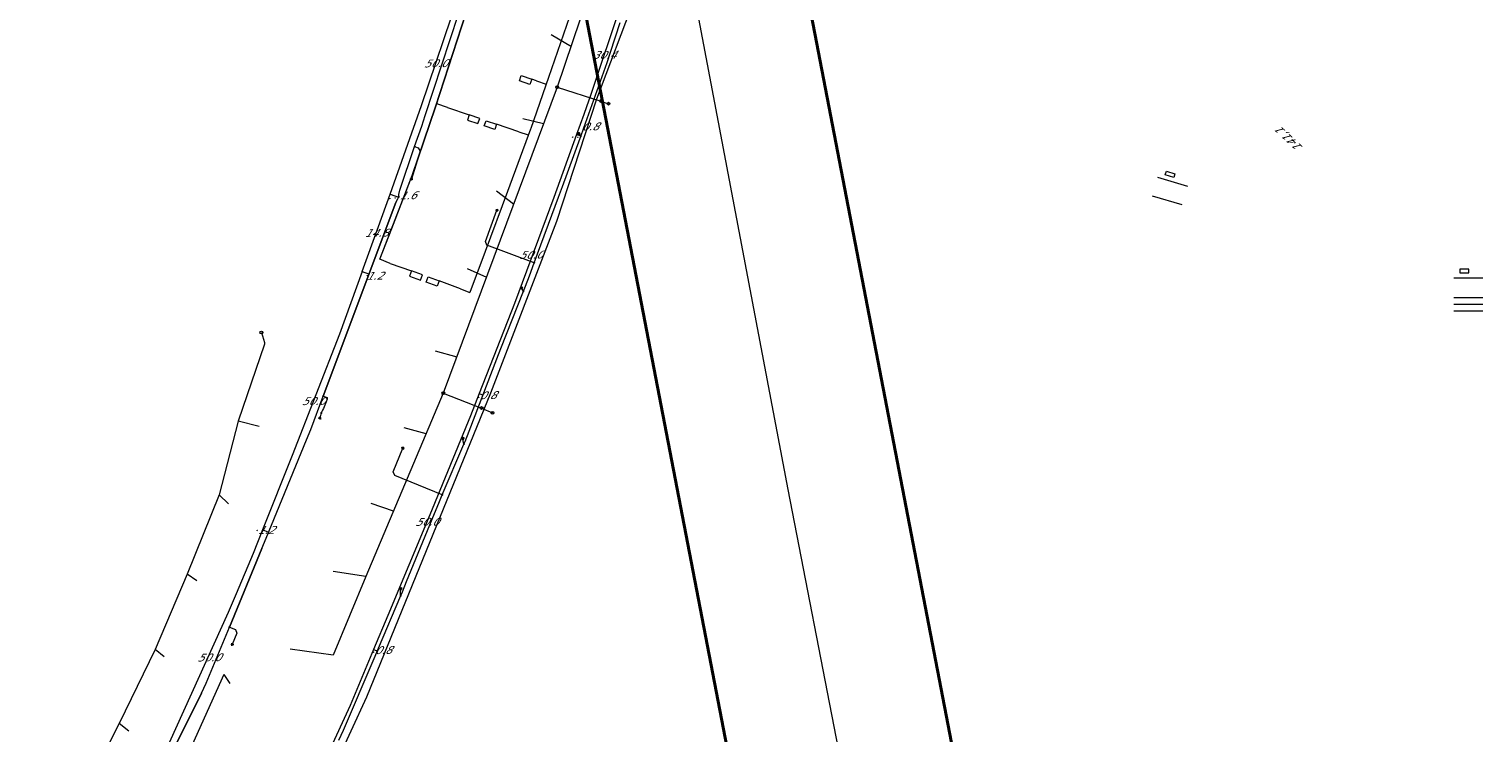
# Model space of a CAD drawing. Header units: metres. Extents: x 124576 to 133557, y 395865 to 402386.
# Tile 43 of 256: x 125900 to 126162, y 397681 to 397809. Entities that reach past the tile are written whole.
import ezdxf
from ezdxf.enums import TextEntityAlignment as Align

# ---------------------------------------------------------------- set-up
doc = ezdxf.new("R2010")
doc.units = ezdxf.units.M
doc.header["$MEASUREMENT"] = 0
for name, color, linetype, lineweight, true_color in [('LG_AanduidingEisVoorzorgsmaatregel', 7, 'Continuous', 40, 0xf7284a), ('LG_buisleidingGevaarlijkeInhoud_NV_Nederlandse_Gasunie_West', 7, 'Continuous', 13, 0xff9b00), ('LG_Laag_Spanning_Enexis_Netbeheer_BV', 7, 'Continuous', 13, 0x960000), ('LG_Laag_Spanning_Gemeente_Tilburg_Ruimtelijke_Uitvoering', 7, 'Continuous', 13, 0x960000), ('LG_Riool_Vrij_Verval_Gemeente_Tilburg_Ruimtelijke_Uitvoering', 7, 'Continuous', 13, 0xca00a0)]:
    doc.layers.add(name, color=color, linetype=linetype, lineweight=lineweight, true_color=true_color)
for name, color, linetype, lineweight in [('LG_Laag_Spanning_P_Enexis_Netbeheer_BV', 7, 'Continuous', 0), ('LG_n00003_Spitters_Electrotechniek_BV', 7, 'Continuous', 13), ('LG_overig_P_Gemeente_Tilburg_Ruimtelijke_Uitvoering', 7, 'Continuous', 0), ('LG_Riool_Vrij_Verval_P_Gemeente_Tilburg_Ruimtelijke_Uitvoering', 7, 'Continuous', 0), ('LG_Wees_Gemeente_Tilburg_Ruimtelijke_Uitvoering', 7, 'Continuous', 13), ('MV_Datatransport', 7, 'Continuous', 0), ('MV_Laag_Spanning', 7, 'Continuous', 0), ('MV_Laag_Spanning_pijl', 7, 'Continuous', 0)]:
    doc.layers.add(name, color=color, linetype=linetype, lineweight=lineweight)
doc.styles.add('Klic_Annotatie', font='verdanai.ttf', dxfattribs={"oblique": 20, "height": 1.4})

# ---------------------------------------------------------------- blocks, each defined once
blk = doc.blocks.new('Mof')
at = {"layer": 'LG_Laag_Spanning_P_Enexis_Netbeheer_BV'}
h = blk.add_hatch(color=256, dxfattribs=at)
edge = h.paths.add_edge_path()
edge.add_arc((0, 0), 2, 0, 360)
blk = doc.blocks.new('Streetlight')
at = {"layer": 'LG_Laag_Spanning_P_Enexis_Netbeheer_BV'}
for p, q in [((-1.8, 1.8), (-1.1, 1.1)), ((0, 2.5), (0, 1.5)), ((1.8, 1.8), (1.1, 1.1)), ((-1.1, -1.1), (-1.8, -1.8)), ((0, -1.5), (0, -2.5)), ((1.1, -1.1), (1.8, -1.8))]:
    blk.add_line(p, q, dxfattribs=at)
at = {"layer": 'LG_Laag_Spanning_P_Enexis_Netbeheer_BV', "flags": 128}
for points in [[(-2.5, 0), (-1.5, 0)], [(1.5, 0), (2.5, 0)]]:
    blk.add_lwpolyline(points, dxfattribs=at)
at = {"layer": 'LG_Laag_Spanning_P_Enexis_Netbeheer_BV'}
blk.add_circle((0, 0), 1.5, dxfattribs=at)
blk = doc.blocks.new('m_pijl')
at = {"layer": 'MV_Laag_Spanning_pijl'}
blk.add_hatch(color=7, dxfattribs=at).paths.add_polyline_path([(-1, -0.3), (-1, 0), (-1, 0.3), (0, 0)])
at = {"layer": 'MV_Laag_Spanning_pijl', "flags": 128}
blk.add_lwpolyline([(-1, 0), (-1, 0.3), (0, 0), (-1, -0.3), (-1, 0)], close=True, dxfattribs=at)
blk = doc.blocks.new('Onbekend_2')
at = {"layer": 'LG_Riool_Vrij_Verval_P_Gemeente_Tilburg_Ruimtelijke_Uitvoering'}
blk.add_hatch(color=256, dxfattribs=at).paths.add_polyline_path([(-0.3, -1.1, -0.262633), (0.2, 0.2), (0.6, 0.5, 0.379827), (0.7, 1.3), (0.7, 1.3, 0.228508), (0, 1.5), (0, 1.5, 0.459053), (-0.8, 0.8), (-1.3, 0.9, -0.414214), (-0.1, 2, -0.243799), (1.1, 1.5, -0.379827), (0.9, 0.1), (0.5, -0.2, 0.262633), (0.2, -1.1), (-0.2, -1.1)])
blk.add_circle((0, 0), 2.5, dxfattribs=at)
at = {"layer": 'LG_Riool_Vrij_Verval_P_Gemeente_Tilburg_Ruimtelijke_Uitvoering', "extrusion": (0, 0, -1)}
blk.add_solid([(0.3, -2.1), (-0.2, -2.1), (0.3, -1.5), (-0.2, -1.5)], dxfattribs=at)
blk = doc.blocks.new('Onbekend_1')
at = {"layer": 'LG_overig_P_Gemeente_Tilburg_Ruimtelijke_Uitvoering'}
blk.add_hatch(color=256, dxfattribs=at).paths.add_polyline_path([(-0.3, -1.1, -0.262633), (0.2, 0.2), (0.6, 0.5, 0.379827), (0.7, 1.3), (0.7, 1.3, 0.228508), (0, 1.5), (0, 1.5, 0.459053), (-0.8, 0.8), (-1.3, 0.9, -0.414214), (-0.1, 2, -0.243799), (1.1, 1.5, -0.379827), (0.9, 0.1), (0.5, -0.2, 0.262633), (0.2, -1.1), (-0.2, -1.1)])
blk.add_circle((0, 0), 2.5, dxfattribs=at)
at = {"layer": 'LG_overig_P_Gemeente_Tilburg_Ruimtelijke_Uitvoering', "extrusion": (0, 0, -1)}
blk.add_solid([(0.3, -2.1), (-0.2, -2.1), (0.3, -1.5), (-0.2, -1.5)], dxfattribs=at)

msp = doc.modelspace()

# ---------------------------------------------------------------- linework, layer by layer
at = {"layer": 'LG_AanduidingEisVoorzorgsmaatregel', "flags": 128}
msp.add_lwpolyline([(126060.92, 397497), (125998.49, 397820.8), (125997.76, 397835.76), (125999.76, 397845.19), (126031.4, 397953.85), (125811.76, 398749.73), (125812.55, 398767.31), (125838.1, 398877.75), (125823.03, 398991.11), (125863.43, 398991.11), (125875.05, 398903.58), (125878.88, 398894.64), (125877.46, 398885.1), (125877.94, 398872.61), (125851.29, 398756.64), (126066.33, 397980.79), (126071.45, 397958.03), (126071.37, 397948.96), (126067.66, 397933.65), (126038.75, 397836.22), (126037.93, 397827.52), (126097.15, 397520.37)], dxfattribs=at)
msp.add_lwpolyline([(126060.92, 397497), (125998.49, 397820.8), (125997.76, 397835.76), (125999.76, 397845.19), (126031.4, 397953.85), (125811.76, 398749.73), (125812.55, 398767.31), (125838.1, 398877.75), (125823.03, 398991.11), (125863.43, 398991.11), (125875.05, 398903.58), (125878.88, 398894.64), (125877.46, 398885.1), (125877.94, 398872.61), (125851.29, 398756.64), (126066.33, 397980.79), (126071.45, 397958.03), (126071.37, 397948.96), (126067.66, 397933.65), (126038.75, 397836.22), (126037.93, 397827.52), (126097.15, 397520.37)], dxfattribs=at)
at = {"layer": 'LG_buisleidingGevaarlijkeInhoud_NV_Nederlandse_Gasunie_West', "flags": 128}
msp.add_lwpolyline([(126079.09, 397508.72), (126055.68, 397628.09), (126046.04, 397678.62), (126036.93, 397725.42), (126018.14, 397824.52), (126017.33, 397831.62), (126019.33, 397841.05)], dxfattribs=at)
at = {"layer": 'LG_Laag_Spanning_Enexis_Netbeheer_BV', "flags": 128}
for points in [[(125966.59, 397778.28), (125966.63, 397778.66), (125966.76, 397779.48), (125969.46, 397787.34), (125970.74, 397791.05), (125971.38, 397792.95), (125981.88, 397825.03), (125982.5, 397826.93), (125983.82, 397831.01), (125992.49, 397857.7)], [(125966.59, 397778.28), (125966.63, 397778.66), (125966.76, 397779.48), (125969.46, 397787.34), (125970.74, 397791.05), (125971.38, 397792.95), (125981.88, 397825.03), (125982.5, 397826.93), (125983.82, 397831.01), (125992.49, 397857.7)], [(125955.8, 397680.16), (125956.62, 397681.99), (125962.14, 397694.92), (125962.93, 397696.76), (125966.95, 397706.27), (125967.24, 397706.96), (125968.01, 397708.8), (125973.05, 397721.12), (125973.82, 397722.97), (125974.46, 397724.46), (125978.36, 397733.64), (125978.56, 397734.1), (125979.31, 397735.95), (125984.33, 397748.99), (125985.05, 397750.86), (125989.1, 397761.21), (125989.47, 397762.16), (125990.18, 397764.02), (125991.05, 397766.37), (125995.46, 397778.23), (125996.15, 397780.11), (125999.33, 397788.85), (125999.46, 397789.19), (126000.01, 397790.73), (126004.21, 397802.5), (126004.86, 397804.4), (126006.61, 397809.77)], [(125955.8, 397680.16), (125956.62, 397681.99), (125962.14, 397694.92), (125962.93, 397696.76), (125966.95, 397706.27), (125967.24, 397706.96), (125968.01, 397708.8), (125973.05, 397721.12), (125973.82, 397722.97), (125974.46, 397724.46), (125978.36, 397733.64), (125978.56, 397734.1), (125979.31, 397735.95), (125984.33, 397748.99), (125985.05, 397750.86), (125989.1, 397761.21), (125989.47, 397762.16), (125990.18, 397764.02), (125991.05, 397766.37), (125995.46, 397778.23), (125996.15, 397780.11), (125999.33, 397788.85), (125999.46, 397789.19), (126000.01, 397790.73), (126004.21, 397802.5), (126004.86, 397804.4), (126006.61, 397809.77)], [(125999.46, 397789.19), (125999.45, 397789.2), (125999.13, 397789.7)], [(125969.46, 397787.34), (125970.1, 397787.14), (125970.43, 397786.5), (125968.88, 397781.47)], [(125900.42, 397626.04), (125900.97, 397626.87), (125906.22, 397635.44), (125907.24, 397637.16), (125917.26, 397654.49), (125918.17, 397656.28), (125918.93, 397657.98), (125919.95, 397660.28), (125920.56, 397662.17), (125922.41, 397670.87), (125923.07, 397672.74), (125923.7, 397674.02), (125930.98, 397688.65), (125931.81, 397690.47), (125936, 397700.57), (125941.89, 397714.78), (125942.66, 397716.62), (125949.96, 397734.41), (125950.69, 397736.27), (125952.95, 397742.29), (125966.07, 397777.23), (125966.43, 397777.93), (125966.59, 397778.28)], [(125923.7, 397674.02), (125930.98, 397688.65), (125923.7, 397674.02), (125930.98, 397688.65), (125931.81, 397690.47), (125936, 397700.57), (125941.89, 397714.78), (125936, 397700.57), (125941.89, 397714.78), (125942.66, 397716.62), (125949.96, 397734.41), (125950.69, 397736.27), (125952.95, 397742.29), (125966.07, 397777.23), (125952.95, 397742.29), (125966.07, 397777.23), (125966.43, 397777.93), (125966.59, 397778.28)], [(125991.05, 397766.37), (125982.53, 397769.54), (125982.23, 397770.18), (125984.33, 397775.84)], [(125989.1, 397761.21), (125988.78, 397761.76), (125988.78, 397761.84)], [(125952.95, 397742.29), (125953.28, 397742.15), (125953.51, 397742.05), (125953.65, 397741.72), (125953.47, 397741.26), (125953.01, 397740.04), (125952.83, 397739.72), (125952.76, 397739.65), (125952.69, 397739.51), (125952.64, 397739.35), (125952.61, 397739.25)], [(125952.61, 397739.25), (125952.53, 397739), (125952.32, 397738.33)], [(125974.46, 397724.46), (125965.87, 397727.97), (125965.6, 397728.62), (125967.35, 397732.9)], [(125978.36, 397733.64), (125978.15, 397734.49), (125978.19, 397734.64)], [(125966.95, 397706.27), (125966.9, 397706.42), (125966.91, 397707.38), (125966.95, 397707.5)], [(125936, 397700.57), (125937.08, 397700.13), (125937.35, 397699.48), (125936.53, 397697.44)]]:
    msp.add_lwpolyline(points, dxfattribs=at)
at = {"layer": 'LG_Laag_Spanning_Gemeente_Tilburg_Ruimtelijke_Uitvoering'}
for p, q in [((125979.49, 397813.78), (125973.25, 397794.5)), ((125976.37, 397804.14), (125979.49, 397813.78)), ((125997.41, 397810.74), (125993.63, 397799.82)), ((125973.25, 397794.5), (125976.37, 397804.14)), ((125993.63, 397799.82), (125990.45, 397790.59)), ((125991.49, 397799.21), (125993.22, 397798.62)), ((125973.25, 397794.5), (125968.99, 397782.11)), ((125971.12, 397788.3), (125973.25, 397794.5)), ((125975.39, 397794.41), (125973.44, 397795.08)), ((125990.36, 397790.49), (125986.22, 397779.21)), ((125990.45, 397790.59), (125990.36, 397790.49)), ((125968.99, 397782.11), (125971.12, 397788.3)), ((125988.3, 397790.03), (125989.98, 397789.45)), ((125963.19, 397766.99), (125968.99, 397782.11)), ((125965.32, 397772.54), (125968.99, 397782.11)), ((126103.65, 397781.79), (126109.03, 397780.21)), ((125986.22, 397779.21), (125982.21, 397768.37)), ((126102.67, 397778.44), (126108.04, 397776.86)), ((125963.19, 397766.99), (125965.32, 397772.54)), ((125965.05, 397766.25), (125963.19, 397766.99)), ((125982.21, 397768.37), (125979.45, 397761)), ((126159.84, 397765.2), (126158.21, 397765.2)), ((126158.21, 397765.2), (126158.21, 397764.52)), ((126158.21, 397764.52), (126159.84, 397764.52)), ((126159.84, 397764.52), (126159.84, 397765.2)), ((125977.72, 397761.67), (125979.45, 397761)), ((126157.15, 397763.67), (126162.4, 397763.67)), ((126157.15, 397760.08), (126162.4, 397760.08)), ((126157.15, 397758.88), (126162.4, 397758.88)), ((126157.15, 397757.68), (126162.4, 397757.68))]:
    msp.add_line(p, q, dxfattribs=at)
at = {"layer": 'LG_Laag_Spanning_Gemeente_Tilburg_Ruimtelijke_Uitvoering', "flags": 128}
for points in [[(125991.49, 397799.21), (125990.61, 397799.51), (125990.29, 397798.58), (125988.39, 397799.21), (125988.72, 397800.15), (125990.61, 397799.51)], [(125975.39, 397794.41), (125979.33, 397793.07), (125978.98, 397792.13), (125980.87, 397791.48), (125981.21, 397792.42), (125979.33, 397793.07)], [(125988.3, 397790.03), (125984.27, 397791.4), (125983.93, 397790.44), (125982.04, 397791.1), (125982.36, 397792.02), (125984.27, 397791.4)], [(125965.05, 397766.25), (125968.89, 397764.9), (125968.53, 397763.97), (125970.5, 397763.24), (125970.86, 397764.17), (125968.89, 397764.9)], [(125977.72, 397761.67), (125973.88, 397763.1), (125973.5, 397762.15), (125971.56, 397762.85), (125971.91, 397763.8), (125973.88, 397763.1)]]:
    msp.add_lwpolyline(points, dxfattribs=at)
at = {"layer": 'LG_n00003_Spitters_Electrotechniek_BV'}
for p, q in [((126002.38, 397795.96), (126009.77, 397815.58)), ((125995.13, 397773.88), (126002.38, 397795.96)), ((125983.25, 397742.88), (125995.13, 397773.88)), ((125971.6, 397714.42), (125983.25, 397742.88)), ((125960.83, 397688.02), (125971.6, 397714.42)), ((125951.52, 397667.86), (125960.83, 397688.02))]:
    msp.add_line(p, q, dxfattribs=at)
at = {"layer": 'LG_Riool_Vrij_Verval_Gemeente_Tilburg_Ruimtelijke_Uitvoering'}
for p, q in [((126007.33, 397834.03), (125995.2, 397798.08)), ((125994.13, 397807.55), (125997.78, 397805.4)), ((125995.2, 397798.08), (125974.64, 397742.81)), ((125995.2, 397798.08), (126003.09, 397795.57)), ((126003.09, 397795.57), (126004.49, 397795.09)), ((125989.01, 397792.43), (125992.75, 397791.53)), ((125984.27, 397779.36), (125987.32, 397776.98)), ((125978.97, 397765.34), (125982.41, 397763.75)), ((125973.19, 397750.45), (125977.07, 397749.35)), ((125974.64, 397742.81), (125960.67, 397709.73)), ((125974.64, 397742.81), (125981.56, 397740.14)), ((125941.36, 397736.8), (125937.6, 397737.78)), ((125981.56, 397740.14), (125983.53, 397739.27)), ((125971.54, 397735.49), (125967.6, 397736.54)), ((125935.84, 397722.86), (125934.13, 397724.49)), ((125965.64, 397721.51), (125961.62, 397722.87)), ((125930.15, 397708.91), (125928.35, 397710.14)), ((125960.67, 397709.73), (125954.73, 397710.62)), ((125960.67, 397709.73), (125954.77, 397695.51)), ((125924.2, 397695.24), (125922.58, 397696.54)), ((125954.77, 397695.51), (125946.99, 397696.58)), ((125934.99, 397692.02), (125928.74, 397678.15)), ((125934.99, 397692.02), (125936.1, 397690.39)), ((125917.83, 397681.77), (125916.12, 397683.19))]:
    msp.add_line(p, q, dxfattribs=at)
at = {"layer": 'LG_Riool_Vrij_Verval_Gemeente_Tilburg_Ruimtelijke_Uitvoering', "flags": 128}
msp.add_lwpolyline([(125941.78, 397753.77), (125942.35, 397751.94), (125942.35, 397751.69), (125937.6, 397737.78), (125934.13, 397724.49), (125928.35, 397710.14), (125922.58, 397696.54), (125916.12, 397683.19), (125909.15, 397669.6), (125901.96, 397656.63), (125894.46, 397643.93), (125886.07, 397631.43), (125878.27, 397619.64), (125870.69, 397608.33)], dxfattribs=at)
at = {"layer": 'LG_Wees_Gemeente_Tilburg_Ruimtelijke_Uitvoering', "flags": 128}
msp.add_lwpolyline([(126105.02, 397782.24), (126105.22, 397782.89), (126106.78, 397782.43), (126106.58, 397781.78), (126105.02, 397782.24)], dxfattribs=at)
at = {"layer": 'MV_Laag_Spanning_pijl'}
for p, q in [((125998.7, 397789.54), (125999.48, 397789.26)), ((125965.02, 397778.76), (125966.57, 397778.21)), ((125960, 397764.79), (125961.12, 397764.38)), ((125981.1, 397742.74), (125981.85, 397742.45)), ((125943.1, 397717.69), (125941.98, 397718.15)), ((125962.05, 397696.52), (125962.79, 397696.21))]:
    msp.add_line(p, q, dxfattribs=at)
at = {"layer": 'MV_Laag_Spanning_pijl', "flags": 128}
for points in [[(125965.02, 397778.76), (125970.68, 397794.76), (125977.38, 397814.59), (125980.99, 397826.14)], [(126008.4, 397818.35), (126006.63, 397812.76), (126001.36, 397796.92), (126000, 397793.14), (125998.7, 397789.54)], [(125998.7, 397789.54), (125994.61, 397778.14), (125987.48, 397759.03), (125981.1, 397742.74)], [(125960, 397764.79), (125962.95, 397772.93), (125965.02, 397778.76)], [(125960, 397764.79), (125955.88, 397753.47), (125947.32, 397731.55), (125941.98, 397718.15)], [(125981.1, 397742.74), (125979.53, 397738.74), (125972.2, 397720.86), (125964.65, 397702.66), (125962.05, 397696.52)], [(125941.98, 397718.15), (125940.27, 397713.87), (125937.2, 397706.56), (125935.8, 397703.2), (125925.15, 397679.69), (125921.6, 397672.51)], [(125962.05, 397696.52), (125957.79, 397686.42), (125949.97, 397669.44), (125941, 397651.94), (125940.67, 397651.34)]]:
    msp.add_lwpolyline(points, dxfattribs=at)

# ---------------------------------------------------------------- block references
at = {"layer": 'LG_Laag_Spanning_P_Enexis_Netbeheer_BV'}
for name, p, xscale, yscale, zscale, rotation in [('Streetlight', (125999.13, 397789.7), 0.1, 0.1, 0.1, 270), ('Streetlight', (125968.88, 397781.47), 0.1, 0.1, 0.1, 107), ('Mof', (125966.59, 397778.28), 0.1, 0.1, 0.1, 359), ('Streetlight', (125984.33, 397775.84), 0.1, 0.1, 0.1, 290), ('Streetlight', (125988.78, 397761.84), 0.1, 0.1, 0.1, 270), ('Streetlight', (125967.35, 397732.9), 0.1, 0.1, 0.1, 292), ('Streetlight', (125978.19, 397734.64), 0.1, 0.1, 0.1, 284), ('Streetlight', (125966.95, 397707.5), 0.09999999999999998, 0.09999999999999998, 0.09999999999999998, 288), ('Streetlight', (125936.53, 397697.44), 0.1, 0.1, 0.1, 112)]:
    msp.add_blockref(name, p, dxfattribs=dict(at, xscale=xscale, yscale=yscale, zscale=zscale, rotation=rotation))
at = {"layer": 'LG_Laag_Spanning_P_Enexis_Netbeheer_BV', "xscale": 0.1, "yscale": 0.1, "zscale": 0.1}
for name, p in [('Mof', (125999.46, 397789.19)), ('Mof', (125969.46, 397787.34)), ('Mof', (125991.05, 397766.37)), ('Mof', (125989.1, 397761.21)), ('Mof', (125952.95, 397742.29)), ('Streetlight', (125952.32, 397738.33)), ('Mof', (125952.61, 397739.25)), ('Mof', (125978.36, 397733.64)), ('Mof', (125974.46, 397724.46)), ('Mof', (125966.95, 397706.27)), ('Mof', (125936, 397700.57))]:
    msp.add_blockref(name, p, dxfattribs=at)
at = {"layer": 'LG_overig_P_Gemeente_Tilburg_Ruimtelijke_Uitvoering', "xscale": 0.1, "yscale": 0.1, "zscale": 0.1}
msp.add_blockref('Onbekend_1', (125941.78, 397753.77), dxfattribs=at)
at = {"layer": 'LG_Riool_Vrij_Verval_P_Gemeente_Tilburg_Ruimtelijke_Uitvoering', "xscale": 0.1, "yscale": 0.1, "zscale": 0.1}
for p in [(125995.2, 397798.08), (126003.09, 397795.57), (126004.49, 397795.09), (125974.64, 397742.81), (125981.56, 397740.14), (125983.53, 397739.27)]:
    msp.add_blockref('Onbekend_2', p, dxfattribs=at)
at = {"layer": 'MV_Laag_Spanning_pijl', "xscale": 0.1, "yscale": 0.1, "zscale": 0.1}
for p, rotation in [((125998, 397789), 251), ((125999, 397789), 341.0000000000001), ((125965, 397778), 70), ((125966, 397778), 341.0000000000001), ((125961, 397764), 341.0000000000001), ((125981, 397742), 339), ((125981, 397742), 249), ((125941, 397718), 249), ((125941, 397718), 157), ((125962, 397696), 338), ((125962, 397696), 248)]:
    msp.add_blockref('m_pijl', p, dxfattribs=dict(at, rotation=rotation))

# ---------------------------------------------------------------- texts
at = {"layer": 'MV_Datatransport', "style": 'Klic_Annotatie', "oblique": 20}
msp.add_text('141,1', height=1.4, rotation=137.1, dxfattribs=at).set_placement((126127.54, 397788.56), align=Align.MIDDLE_CENTER)
at = {"layer": 'MV_Laag_Spanning', "style": 'Klic_Annotatie', "oblique": 20}
for s, p in [('30.4', (126003.68, 397803.9)), ('50.0', (125973.25, 397802.37)), ('0.8', (126001.14, 397790.97)), ('1.6', (125968.22, 397778.53)), ('14.8', (125962.53, 397771.77)), ('50.0', (125990.43, 397767.82)), ('1.2', (125962.21, 397764.01)), ('0.8', (125982.66, 397742.45)), ('50.0', (125951.17, 397741.4)), ('50.0', (125971.67, 397719.59)), ('1.2', (125942.61, 397718.11)), ('50.0', (125932.32, 397695.1)), ('0.8', (125963.76, 397696.43))]:
    msp.add_text(s, height=1.4, rotation=1, dxfattribs=at).set_placement(p, align=Align.MIDDLE_CENTER)

doc.saveas('drawing.dxf')
